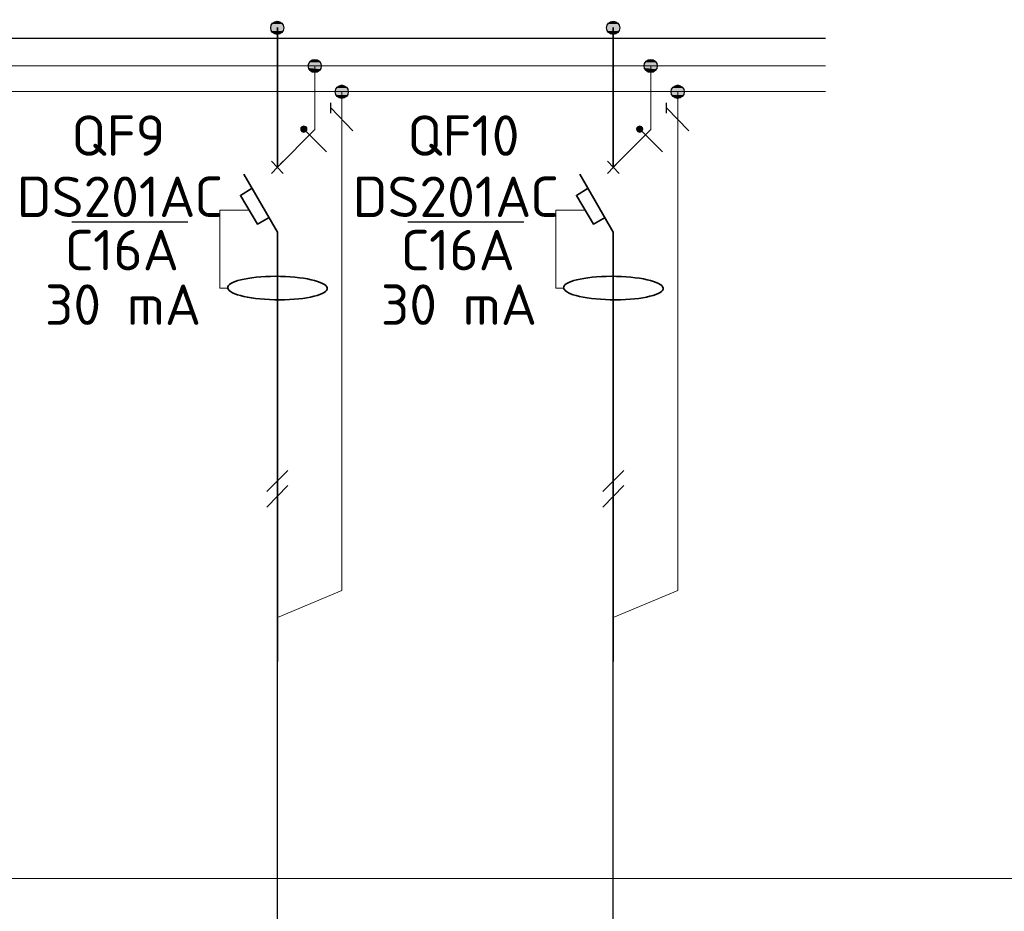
# Model space of a CAD drawing. Header units: millimetres. Extents: x 1114507 to 93926427, y 174473 to 817039.
# Tile 22 of 256: x 1299787 to 1306901, y 772269 to 778708. Entities that reach past the tile are written whole.
import ezdxf

# ---------------------------------------------------------------- set-up
doc = ezdxf.new("R2010")
doc.units = ezdxf.units.MM
doc.layers.add('PDF4_Geometry', color=7, linetype='Continuous')
doc.layers.add('PDF4_Text', color=7, linetype='Continuous')
doc.layers.add('PDF4_Solid Fills', color=7, linetype='Continuous', true_color=0xdd0000)
doc.styles.add('ISOCPEUR 1', font='isocpeur.TTF')
doc.styles.add('PDF ISOCPEUR', font='isocpeur.TTF')

msp = doc.modelspace()

# ---------------------------------------------------------------- linework, layer by layer
at = {"layer": 'PDF4_Geometry', "lineweight": 25}
msp.add_line((1291564.5, 778574.7, 0), (1305607.9, 778574.7, 0), dxfattribs=at)
at = {"layer": 'PDF4_Geometry', "lineweight": 18, "elevation": 0}
msp.add_lwpolyline([(1316831.4, 783538.5), (1316831.4, 772505.5), (1279290.5, 772505.5), (1279290.5, 783538.5)], close=True, dxfattribs=at)
at = {"layer": 'PDF4_Geometry', "lineweight": 35, "elevation": 0}
for points in [[(1301648.8, 777642.9), (1301648.8, 778650.9)], [(1304075.7, 777642.9), (1304075.7, 778650.9)], [(1301606.5, 777596.3), (1301691.2, 777685.3)], [(1301691.2, 777596.3), (1301606.5, 777685.3)], [(1304033.3, 777596.3), (1304118, 777685.3)], [(1304118, 777596.3), (1304033.3, 777685.3)], [(1301648.8, 777172.8), (1301407.4, 777592.1)], [(1304075.7, 777172.8), (1303834.3, 777592.1)], [(1301466.7, 777490.4), (1301382, 777439.6), (1301504.8, 777232.1), (1301589.5, 777278.7)], [(1303893.6, 777490.4), (1303808.9, 777439.6), (1303931.7, 777232.1), (1304016.4, 777278.7)], [(1301648.8, 774072.5), (1301648.8, 777172.8)], [(1304075.7, 774072.5), (1304075.7, 777172.8)]]:
    msp.add_lwpolyline(points, dxfattribs=at)
at = {"layer": 'PDF4_Geometry', "lineweight": 9, "elevation": 0}
for points in [[(1305607.9, 778375.6), (1291564.5, 778375.6), (1280243.5, 778375.6)], [(1301919.9, 778375.6), (1301919.9, 777914), (1301648.8, 777642.9)], [(1304346.7, 778375.6), (1304346.7, 777914), (1304075.7, 777642.9)], [(1305607.9, 778189.3), (1280243.5, 778189.3)], [(1302114.7, 778189.3), (1302114.7, 774585), (1301648.8, 774390.2)], [(1304541.6, 778189.3), (1304541.6, 774585), (1304075.7, 774390.2)]]:
    msp.add_lwpolyline(points, dxfattribs=at)
at = {"layer": 'PDF4_Geometry', "lineweight": 25, "elevation": 0}
for points in [[(1302034.2, 778032.6), (1302034.2, 778108.8)], [(1302195.2, 777905.5), (1302034.2, 778070.7)], [(1304461.1, 778032.6), (1304461.1, 778108.8)], [(1304622, 777905.5), (1304461.1, 778070.7)], [(1302004.6, 777753), (1301839.4, 777918.2)], [(1304431.4, 777753), (1304266.3, 777918.2)], [(1301002.9, 777244.8), (1300164.3, 777244.8)], [(1303429.8, 777244.8), (1302591.2, 777244.8)], [(1301572.6, 775300.8), (1301725.1, 775453.2)], [(1303999.4, 775300.8), (1304151.9, 775453.2)], [(1301572.6, 775186.4), (1301725.1, 775343.1)], [(1303999.4, 775186.4), (1304151.9, 775343.1)]]:
    msp.add_lwpolyline(points, dxfattribs=at)
for points in [[(1301839.4, 777939.4), (1301826.7, 777935.2), (1301818.2, 777926.7), (1301818.2, 777909.7), (1301826.7, 777901.3), (1301839.4, 777897), (1301852.1, 777901.3), (1301860.6, 777909.7), (1301860.6, 777926.7), (1301852.1, 777935.2)], [(1304266.3, 777939.4), (1304253.6, 777935.2), (1304245.1, 777926.7), (1304245.1, 777909.7), (1304253.6, 777901.3), (1304266.3, 777897), (1304279, 777901.3), (1304287.4, 777909.7), (1304287.4, 777926.7), (1304279, 777935.2)], [(1301725.1, 775343.1), (1301572.6, 775186.4)], [(1304151.9, 775343.1), (1303999.4, 775186.4)]]:
    msp.add_lwpolyline(points, close=True, dxfattribs=at)
at = {"layer": 'PDF4_Geometry', "lineweight": 20, "elevation": 0}
for points in [[(1301284.6, 776770.4), (1301233.8, 776770.4), (1301233.8, 777333.7), (1301445.5, 777333.7)], [(1303711.4, 776770.4), (1303660.6, 776770.4), (1303660.6, 777333.7), (1303872.4, 777333.7)]]:
    msp.add_lwpolyline(points, dxfattribs=at)
at = {"layer": 'PDF4_Geometry', "lineweight": 30, "elevation": 0}
for points in [[(1301648.8, 768333.7), (1301648.8, 774369)], [(1304075.7, 768333.7), (1304075.7, 774369)]]:
    msp.add_lwpolyline(points, dxfattribs=at)
at = {"layer": 'PDF4_Geometry', "lineweight": 30}
for centre in [(1301648, 778649.2, 0), (1304074.9, 778649.2, 0), (1301919.1, 778373.9, 0), (1304345.9, 778373.9, 0), (1302113.9, 778187.5, 0), (1304540.7, 778187.5, 0)]:
    msp.add_circle(centre, 47.4, dxfattribs=at)
at = {"layer": 'PDF4_Geometry', "lineweight": 35}
for centre in [(1301649.6, 776770, 0), (1304076.4, 776770, 0)]:
    msp.add_ellipse(centre, major_axis=(-359.6, 3.2), ratio=0.236038, start_param=3.184456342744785, end_param=9.467641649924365, dxfattribs=at)
at = {"layer": 'PDF4_Solid Fills', "transparency": 33554559}
for points in [[(1301614.9, 778680.6, 0), (1301691.2, 778676.3, 0), (1301606.5, 778676.3, 0)], [(1301619.2, 778689, 0), (1301687, 778680.6, 0), (1301614.9, 778680.6, 0)], [(1301614.9, 778680.6, 0), (1301687, 778680.6, 0), (1301691.2, 778676.3, 0)], [(1301627.7, 778693.3, 0), (1301678.5, 778689, 0), (1301619.2, 778689, 0)], [(1301619.2, 778689, 0), (1301678.5, 778689, 0), (1301687, 778680.6, 0)], [(1301636.1, 778697.5, 0), (1301670, 778693.3, 0), (1301627.7, 778693.3, 0)], [(1301627.7, 778693.3, 0), (1301670, 778693.3, 0), (1301678.5, 778689, 0)], [(1301636.1, 778697.5, 0), (1301661.5, 778697.5, 0), (1301670, 778693.3, 0)], [(1304041.8, 778680.6, 0), (1304118, 778676.3, 0), (1304033.3, 778676.3, 0)], [(1304046, 778689, 0), (1304113.8, 778680.6, 0), (1304041.8, 778680.6, 0)], [(1304041.8, 778680.6, 0), (1304113.8, 778680.6, 0), (1304118, 778676.3, 0)], [(1304054.5, 778693.3, 0), (1304105.3, 778689, 0), (1304046, 778689, 0)], [(1304046, 778689, 0), (1304105.3, 778689, 0), (1304113.8, 778680.6, 0)], [(1304063, 778697.5, 0), (1304096.9, 778693.3, 0), (1304054.5, 778693.3, 0)], [(1304054.5, 778693.3, 0), (1304096.9, 778693.3, 0), (1304105.3, 778689, 0)], [(1304063, 778697.5, 0), (1304088.4, 778697.5, 0), (1304096.9, 778693.3, 0)], [(1301606.5, 778676.3, 0), (1301695.4, 778667.9, 0), (1301602.2, 778667.9, 0)], [(1301602.2, 778667.9, 0), (1301695.4, 778659.4, 0), (1301602.2, 778659.4, 0)], [(1301602.2, 778667.9, 0), (1301695.4, 778667.9, 0), (1301695.4, 778659.4, 0)], [(1301602.2, 778659.4, 0), (1301695.4, 778650.9, 0), (1301602.2, 778650.9, 0)], [(1301602.2, 778659.4, 0), (1301695.4, 778659.4, 0), (1301695.4, 778650.9, 0)], [(1301602.2, 778650.9, 0), (1301695.4, 778638.2, 0), (1301602.2, 778638.2, 0)], [(1301602.2, 778650.9, 0), (1301695.4, 778650.9, 0), (1301695.4, 778638.2, 0)], [(1301602.2, 778638.2, 0), (1301695.4, 778629.7, 0), (1301602.2, 778629.7, 0)], [(1301602.2, 778638.2, 0), (1301695.4, 778638.2, 0), (1301695.4, 778629.7, 0)], [(1301602.2, 778629.7, 0), (1301691.2, 778625.5, 0), (1301606.5, 778625.5, 0)], [(1301602.2, 778629.7, 0), (1301695.4, 778629.7, 0), (1301691.2, 778625.5, 0)], [(1301606.5, 778676.3, 0), (1301691.2, 778676.3, 0), (1301695.4, 778667.9, 0)], [(1301606.5, 778625.5, 0), (1301687, 778617, 0), (1301614.9, 778617, 0)], [(1301606.5, 778625.5, 0), (1301691.2, 778625.5, 0), (1301687, 778617, 0)], [(1301614.9, 778617, 0), (1301678.5, 778608.6, 0), (1301619.2, 778608.6, 0)], [(1301614.9, 778617, 0), (1301687, 778617, 0), (1301678.5, 778608.6, 0)], [(1304033.3, 778676.3, 0), (1304122.3, 778667.9, 0), (1304029.1, 778667.9, 0)], [(1304029.1, 778667.9, 0), (1304122.3, 778659.4, 0), (1304029.1, 778659.4, 0)], [(1304029.1, 778667.9, 0), (1304122.3, 778667.9, 0), (1304122.3, 778659.4, 0)], [(1304029.1, 778659.4, 0), (1304122.3, 778650.9, 0), (1304029.1, 778650.9, 0)], [(1304029.1, 778659.4, 0), (1304122.3, 778659.4, 0), (1304122.3, 778650.9, 0)], [(1304029.1, 778650.9, 0), (1304122.3, 778638.2, 0), (1304029.1, 778638.2, 0)], [(1304029.1, 778650.9, 0), (1304122.3, 778650.9, 0), (1304122.3, 778638.2, 0)], [(1304029.1, 778638.2, 0), (1304122.3, 778629.7, 0), (1304029.1, 778629.7, 0)], [(1304029.1, 778638.2, 0), (1304122.3, 778638.2, 0), (1304122.3, 778629.7, 0)], [(1304029.1, 778629.7, 0), (1304118, 778625.5, 0), (1304033.3, 778625.5, 0)], [(1304029.1, 778629.7, 0), (1304122.3, 778629.7, 0), (1304118, 778625.5, 0)], [(1304033.3, 778676.3, 0), (1304118, 778676.3, 0), (1304122.3, 778667.9, 0)], [(1304033.3, 778625.5, 0), (1304113.8, 778617, 0), (1304041.8, 778617, 0)], [(1304033.3, 778625.5, 0), (1304118, 778625.5, 0), (1304113.8, 778617, 0)], [(1304041.8, 778617, 0), (1304105.3, 778608.6, 0), (1304046, 778608.6, 0)], [(1304041.8, 778617, 0), (1304113.8, 778617, 0), (1304105.3, 778608.6, 0)], [(1301619.2, 778608.6, 0), (1301670, 778604.3, 0), (1301627.7, 778604.3, 0)], [(1301619.2, 778608.6, 0), (1301678.5, 778608.6, 0), (1301670, 778604.3, 0)], [(1301636.1, 778604.3, 0), (1301653.1, 778600.1, 0), (1301644.6, 778600.1, 0)], [(1301636.1, 778604.3, 0), (1301661.5, 778604.3, 0), (1301653.1, 778600.1, 0)], [(1304046, 778608.6, 0), (1304096.9, 778604.3, 0), (1304054.5, 778604.3, 0)], [(1304046, 778608.6, 0), (1304105.3, 778608.6, 0), (1304096.9, 778604.3, 0)], [(1304063, 778604.3, 0), (1304079.9, 778600.1, 0), (1304071.4, 778600.1, 0)], [(1304063, 778604.3, 0), (1304088.4, 778604.3, 0), (1304079.9, 778600.1, 0)], [(1301886, 778409.5, 0), (1301962.2, 778401, 0), (1301877.5, 778401, 0)], [(1301877.5, 778401, 0), (1301966.5, 778392.6, 0), (1301877.5, 778392.6, 0)], [(1301877.5, 778401, 0), (1301962.2, 778401, 0), (1301966.5, 778392.6, 0)], [(1301890.2, 778413.7, 0), (1301958, 778409.5, 0), (1301886, 778409.5, 0)], [(1301886, 778409.5, 0), (1301958, 778409.5, 0), (1301962.2, 778401, 0)], [(1301898.7, 778418, 0), (1301949.5, 778413.7, 0), (1301890.2, 778413.7, 0)], [(1301890.2, 778413.7, 0), (1301949.5, 778413.7, 0), (1301958, 778409.5, 0)], [(1301907.2, 778422.2, 0), (1301941.1, 778418, 0), (1301898.7, 778418, 0)], [(1301898.7, 778418, 0), (1301941.1, 778418, 0), (1301949.5, 778413.7, 0)], [(1301907.2, 778422.2, 0), (1301932.6, 778422.2, 0), (1301941.1, 778418, 0)], [(1304312.9, 778409.5, 0), (1304389.1, 778401, 0), (1304304.4, 778401, 0)], [(1304304.4, 778401, 0), (1304393.3, 778392.6, 0), (1304304.4, 778392.6, 0)], [(1304304.4, 778401, 0), (1304389.1, 778401, 0), (1304393.3, 778392.6, 0)], [(1304317.1, 778413.7, 0), (1304384.9, 778409.5, 0), (1304312.9, 778409.5, 0)], [(1304312.9, 778409.5, 0), (1304384.9, 778409.5, 0), (1304389.1, 778401, 0)], [(1304325.6, 778418, 0), (1304376.4, 778413.7, 0), (1304317.1, 778413.7, 0)], [(1304317.1, 778413.7, 0), (1304376.4, 778413.7, 0), (1304384.9, 778409.5, 0)], [(1304334, 778422.2, 0), (1304367.9, 778418, 0), (1304325.6, 778418, 0)], [(1304325.6, 778418, 0), (1304367.9, 778418, 0), (1304376.4, 778413.7, 0)], [(1304334, 778422.2, 0), (1304359.4, 778422.2, 0), (1304367.9, 778418, 0)], [(1301877.5, 778392.6, 0), (1301966.5, 778384.1, 0), (1301873.3, 778384.1, 0)], [(1301873.3, 778384.1, 0), (1301970.7, 778375.6, 0), (1301873.3, 778375.6, 0)], [(1301873.3, 778384.1, 0), (1301966.5, 778384.1, 0), (1301970.7, 778375.6, 0)], [(1301873.3, 778375.6, 0), (1301966.5, 778367.2, 0), (1301873.3, 778367.2, 0)], [(1301873.3, 778375.6, 0), (1301970.7, 778375.6, 0), (1301966.5, 778367.2, 0)], [(1301873.3, 778367.2, 0), (1301966.5, 778358.7, 0), (1301877.5, 778358.7, 0)], [(1301873.3, 778367.2, 0), (1301966.5, 778367.2, 0), (1301966.5, 778358.7, 0)], [(1301877.5, 778392.6, 0), (1301966.5, 778392.6, 0), (1301966.5, 778384.1, 0)], [(1301877.5, 778358.7, 0), (1301962.2, 778350.2, 0), (1301877.5, 778350.2, 0)], [(1301877.5, 778358.7, 0), (1301966.5, 778358.7, 0), (1301962.2, 778350.2, 0)], [(1301877.5, 778350.2, 0), (1301958, 778341.7, 0), (1301886, 778341.7, 0)], [(1301877.5, 778350.2, 0), (1301962.2, 778350.2, 0), (1301958, 778341.7, 0)], [(1301886, 778341.7, 0), (1301949.5, 778337.5, 0), (1301890.2, 778337.5, 0)], [(1301886, 778341.7, 0), (1301958, 778341.7, 0), (1301949.5, 778337.5, 0)], [(1301890.2, 778337.5, 0), (1301941.1, 778333.3, 0), (1301898.7, 778333.3, 0)], [(1301890.2, 778337.5, 0), (1301949.5, 778337.5, 0), (1301941.1, 778333.3, 0)], [(1301898.7, 778333.3, 0), (1301932.6, 778329, 0), (1301907.2, 778329, 0)], [(1301898.7, 778333.3, 0), (1301941.1, 778333.3, 0), (1301932.6, 778329, 0)], [(1304304.4, 778392.6, 0), (1304393.3, 778384.1, 0), (1304300.1, 778384.1, 0)], [(1304300.1, 778384.1, 0), (1304397.6, 778375.6, 0), (1304300.1, 778375.6, 0)], [(1304300.1, 778384.1, 0), (1304393.3, 778384.1, 0), (1304397.6, 778375.6, 0)], [(1304300.1, 778375.6, 0), (1304393.3, 778367.2, 0), (1304300.1, 778367.2, 0)], [(1304300.1, 778375.6, 0), (1304397.6, 778375.6, 0), (1304393.3, 778367.2, 0)], [(1304300.1, 778367.2, 0), (1304393.3, 778358.7, 0), (1304304.4, 778358.7, 0)], [(1304300.1, 778367.2, 0), (1304393.3, 778367.2, 0), (1304393.3, 778358.7, 0)], [(1304304.4, 778392.6, 0), (1304393.3, 778392.6, 0), (1304393.3, 778384.1, 0)], [(1304304.4, 778358.7, 0), (1304389.1, 778350.2, 0), (1304304.4, 778350.2, 0)], [(1304304.4, 778358.7, 0), (1304393.3, 778358.7, 0), (1304389.1, 778350.2, 0)], [(1304304.4, 778350.2, 0), (1304384.9, 778341.7, 0), (1304312.9, 778341.7, 0)], [(1304304.4, 778350.2, 0), (1304389.1, 778350.2, 0), (1304384.9, 778341.7, 0)], [(1304312.9, 778341.7, 0), (1304376.4, 778337.5, 0), (1304317.1, 778337.5, 0)], [(1304312.9, 778341.7, 0), (1304384.9, 778341.7, 0), (1304376.4, 778337.5, 0)], [(1304317.1, 778337.5, 0), (1304367.9, 778333.3, 0), (1304325.6, 778333.3, 0)], [(1304317.1, 778337.5, 0), (1304376.4, 778337.5, 0), (1304367.9, 778333.3, 0)], [(1304325.6, 778333.3, 0), (1304359.4, 778329, 0), (1304334, 778329, 0)], [(1304325.6, 778333.3, 0), (1304367.9, 778333.3, 0), (1304359.4, 778329, 0)], [(1302072.4, 778214.7, 0), (1302161.3, 778206.2, 0), (1302068.1, 778206.2, 0)], [(1302068.1, 778206.2, 0), (1302161.3, 778197.7, 0), (1302068.1, 778197.7, 0)], [(1302068.1, 778206.2, 0), (1302161.3, 778206.2, 0), (1302161.3, 778197.7, 0)], [(1302068.1, 778197.7, 0), (1302161.3, 778189.3, 0), (1302068.1, 778189.3, 0)], [(1302068.1, 778197.7, 0), (1302161.3, 778197.7, 0), (1302161.3, 778189.3, 0)], [(1302068.1, 778189.3, 0), (1302161.3, 778180.8, 0), (1302068.1, 778180.8, 0)], [(1302068.1, 778189.3, 0), (1302161.3, 778189.3, 0), (1302161.3, 778180.8, 0)], [(1302080.8, 778223.2, 0), (1302157.1, 778214.7, 0), (1302072.4, 778214.7, 0)], [(1302072.4, 778214.7, 0), (1302157.1, 778214.7, 0), (1302161.3, 778206.2, 0)], [(1302085.1, 778227.4, 0), (1302152.8, 778223.2, 0), (1302080.8, 778223.2, 0)], [(1302080.8, 778223.2, 0), (1302152.8, 778223.2, 0), (1302157.1, 778214.7, 0)], [(1302093.5, 778231.6, 0), (1302144.4, 778227.4, 0), (1302085.1, 778227.4, 0)], [(1302085.1, 778227.4, 0), (1302144.4, 778227.4, 0), (1302152.8, 778223.2, 0)], [(1302102, 778235.9, 0), (1302135.9, 778231.6, 0), (1302093.5, 778231.6, 0)], [(1302093.5, 778231.6, 0), (1302135.9, 778231.6, 0), (1302144.4, 778227.4, 0)], [(1302110.5, 778240.1, 0), (1302127.4, 778235.9, 0), (1302102, 778235.9, 0)], [(1302102, 778235.9, 0), (1302127.4, 778235.9, 0), (1302135.9, 778231.6, 0)], [(1302110.5, 778240.1, 0), (1302119, 778240.1, 0), (1302127.4, 778235.9, 0)], [(1304499.2, 778214.7, 0), (1304588.2, 778206.2, 0), (1304495, 778206.2, 0)], [(1304495, 778206.2, 0), (1304588.2, 778197.7, 0), (1304495, 778197.7, 0)], [(1304495, 778206.2, 0), (1304588.2, 778206.2, 0), (1304588.2, 778197.7, 0)], [(1304495, 778197.7, 0), (1304588.2, 778189.3, 0), (1304495, 778189.3, 0)], [(1304495, 778197.7, 0), (1304588.2, 778197.7, 0), (1304588.2, 778189.3, 0)], [(1304495, 778189.3, 0), (1304588.2, 778180.8, 0), (1304495, 778180.8, 0)], [(1304495, 778189.3, 0), (1304588.2, 778189.3, 0), (1304588.2, 778180.8, 0)], [(1304507.7, 778223.2, 0), (1304583.9, 778214.7, 0), (1304499.2, 778214.7, 0)], [(1304499.2, 778214.7, 0), (1304583.9, 778214.7, 0), (1304588.2, 778206.2, 0)], [(1304511.9, 778227.4, 0), (1304579.7, 778223.2, 0), (1304507.7, 778223.2, 0)], [(1304507.7, 778223.2, 0), (1304579.7, 778223.2, 0), (1304583.9, 778214.7, 0)], [(1304520.4, 778231.6, 0), (1304571.2, 778227.4, 0), (1304511.9, 778227.4, 0)], [(1304511.9, 778227.4, 0), (1304571.2, 778227.4, 0), (1304579.7, 778223.2, 0)], [(1304528.9, 778235.9, 0), (1304562.7, 778231.6, 0), (1304520.4, 778231.6, 0)], [(1304520.4, 778231.6, 0), (1304562.7, 778231.6, 0), (1304571.2, 778227.4, 0)], [(1304537.3, 778240.1, 0), (1304554.3, 778235.9, 0), (1304528.9, 778235.9, 0)], [(1304528.9, 778235.9, 0), (1304554.3, 778235.9, 0), (1304562.7, 778231.6, 0)], [(1304537.3, 778240.1, 0), (1304545.8, 778240.1, 0), (1304554.3, 778235.9, 0)], [(1302068.1, 778180.8, 0), (1302161.3, 778172.3, 0), (1302068.1, 778172.3, 0)], [(1302068.1, 778180.8, 0), (1302161.3, 778180.8, 0), (1302161.3, 778172.3, 0)], [(1302068.1, 778172.3, 0), (1302157.1, 778163.9, 0), (1302072.4, 778163.9, 0)], [(1302068.1, 778172.3, 0), (1302161.3, 778172.3, 0), (1302157.1, 778163.9, 0)], [(1302072.4, 778163.9, 0), (1302152.8, 778155.4, 0), (1302080.8, 778155.4, 0)], [(1302072.4, 778163.9, 0), (1302157.1, 778163.9, 0), (1302152.8, 778155.4, 0)], [(1302080.8, 778155.4, 0), (1302144.4, 778151.2, 0), (1302085.1, 778151.2, 0)], [(1302080.8, 778155.4, 0), (1302152.8, 778155.4, 0), (1302144.4, 778151.2, 0)], [(1302085.1, 778151.2, 0), (1302135.9, 778146.9, 0), (1302093.5, 778146.9, 0)], [(1302085.1, 778151.2, 0), (1302144.4, 778151.2, 0), (1302135.9, 778146.9, 0)], [(1302093.5, 778146.9, 0), (1302127.4, 778142.7, 0), (1302102, 778142.7, 0)], [(1302093.5, 778146.9, 0), (1302135.9, 778146.9, 0), (1302127.4, 778142.7, 0)], [(1304495, 778180.8, 0), (1304588.2, 778172.3, 0), (1304495, 778172.3, 0)], [(1304495, 778180.8, 0), (1304588.2, 778180.8, 0), (1304588.2, 778172.3, 0)], [(1304495, 778172.3, 0), (1304583.9, 778163.9, 0), (1304499.2, 778163.9, 0)], [(1304495, 778172.3, 0), (1304588.2, 778172.3, 0), (1304583.9, 778163.9, 0)], [(1304499.2, 778163.9, 0), (1304579.7, 778155.4, 0), (1304507.7, 778155.4, 0)], [(1304499.2, 778163.9, 0), (1304583.9, 778163.9, 0), (1304579.7, 778155.4, 0)], [(1304507.7, 778155.4, 0), (1304571.2, 778151.2, 0), (1304511.9, 778151.2, 0)], [(1304507.7, 778155.4, 0), (1304579.7, 778155.4, 0), (1304571.2, 778151.2, 0)], [(1304511.9, 778151.2, 0), (1304562.7, 778146.9, 0), (1304520.4, 778146.9, 0)], [(1304511.9, 778151.2, 0), (1304571.2, 778151.2, 0), (1304562.7, 778146.9, 0)], [(1304520.4, 778146.9, 0), (1304554.3, 778142.7, 0), (1304528.9, 778142.7, 0)], [(1304520.4, 778146.9, 0), (1304562.7, 778146.9, 0), (1304554.3, 778142.7, 0)], [(1301818.2, 777926.7, 0), (1301864.8, 777922.4, 0), (1301814, 777922.4, 0)], [(1301814, 777922.4, 0), (1301864.8, 777918.2, 0), (1301814, 777918.2, 0)], [(1301814, 777922.4, 0), (1301864.8, 777922.4, 0), (1301864.8, 777918.2, 0)], [(1301814, 777918.2, 0), (1301864.8, 777914, 0), (1301814, 777914, 0)], [(1301814, 777918.2, 0), (1301864.8, 777918.2, 0), (1301864.8, 777914, 0)], [(1301814, 777914, 0), (1301860.6, 777909.7, 0), (1301818.2, 777909.7, 0)], [(1301814, 777914, 0), (1301864.8, 777914, 0), (1301860.6, 777909.7, 0)], [(1301822.5, 777935.2, 0), (1301860.6, 777930.9, 0), (1301818.2, 777930.9, 0)], [(1301818.2, 777930.9, 0), (1301860.6, 777926.7, 0), (1301818.2, 777926.7, 0)], [(1301818.2, 777930.9, 0), (1301860.6, 777930.9, 0), (1301860.6, 777926.7, 0)], [(1301818.2, 777926.7, 0), (1301860.6, 777926.7, 0), (1301864.8, 777922.4, 0)], [(1301818.2, 777909.7, 0), (1301860.6, 777905.5, 0), (1301818.2, 777905.5, 0)], [(1301818.2, 777909.7, 0), (1301860.6, 777909.7, 0), (1301860.6, 777905.5, 0)], [(1301818.2, 777905.5, 0), (1301856.4, 777901.3, 0), (1301822.5, 777901.3, 0)], [(1301818.2, 777905.5, 0), (1301860.6, 777905.5, 0), (1301856.4, 777901.3, 0)], [(1301826.7, 777939.4, 0), (1301856.4, 777935.2, 0), (1301822.5, 777935.2, 0)], [(1301822.5, 777935.2, 0), (1301856.4, 777935.2, 0), (1301860.6, 777930.9, 0)], [(1301822.5, 777901.3, 0), (1301856.4, 777897, 0), (1301826.7, 777897, 0)], [(1301822.5, 777901.3, 0), (1301856.4, 777901.3, 0), (1301856.4, 777897, 0)], [(1301826.7, 777939.4, 0), (1301856.4, 777939.4, 0), (1301856.4, 777935.2, 0)], [(1301839.4, 777943.6, 0), (1301847.9, 777939.4, 0), (1301835.2, 777939.4, 0)], [(1301839.4, 777943.6, 0), (1301843.7, 777943.6, 0), (1301847.9, 777939.4, 0)], [(1304245.1, 777926.7, 0), (1304291.7, 777922.4, 0), (1304240.9, 777922.4, 0)], [(1304240.9, 777922.4, 0), (1304291.7, 777918.2, 0), (1304240.9, 777918.2, 0)], [(1304240.9, 777922.4, 0), (1304291.7, 777922.4, 0), (1304291.7, 777918.2, 0)], [(1304240.9, 777918.2, 0), (1304291.7, 777914, 0), (1304240.9, 777914, 0)], [(1304240.9, 777918.2, 0), (1304291.7, 777918.2, 0), (1304291.7, 777914, 0)], [(1304240.9, 777914, 0), (1304287.4, 777909.7, 0), (1304245.1, 777909.7, 0)], [(1304240.9, 777914, 0), (1304291.7, 777914, 0), (1304287.4, 777909.7, 0)], [(1304249.3, 777935.2, 0), (1304287.4, 777930.9, 0), (1304245.1, 777930.9, 0)], [(1304245.1, 777930.9, 0), (1304287.4, 777926.7, 0), (1304245.1, 777926.7, 0)], [(1304245.1, 777930.9, 0), (1304287.4, 777930.9, 0), (1304287.4, 777926.7, 0)], [(1304245.1, 777926.7, 0), (1304287.4, 777926.7, 0), (1304291.7, 777922.4, 0)], [(1304245.1, 777909.7, 0), (1304287.4, 777905.5, 0), (1304245.1, 777905.5, 0)], [(1304245.1, 777909.7, 0), (1304287.4, 777909.7, 0), (1304287.4, 777905.5, 0)], [(1304245.1, 777905.5, 0), (1304283.2, 777901.3, 0), (1304249.3, 777901.3, 0)], [(1304245.1, 777905.5, 0), (1304287.4, 777905.5, 0), (1304283.2, 777901.3, 0)], [(1304253.6, 777939.4, 0), (1304283.2, 777935.2, 0), (1304249.3, 777935.2, 0)], [(1304249.3, 777935.2, 0), (1304283.2, 777935.2, 0), (1304287.4, 777930.9, 0)], [(1304249.3, 777901.3, 0), (1304283.2, 777897, 0), (1304253.6, 777897, 0)], [(1304249.3, 777901.3, 0), (1304283.2, 777901.3, 0), (1304283.2, 777897, 0)], [(1304253.6, 777939.4, 0), (1304283.2, 777939.4, 0), (1304283.2, 777935.2, 0)], [(1304266.3, 777943.6, 0), (1304274.7, 777939.4, 0), (1304262, 777939.4, 0)], [(1304266.3, 777943.6, 0), (1304270.5, 777943.6, 0), (1304274.7, 777939.4, 0)], [(1301831, 777897, 0), (1301847.9, 777892.8, 0), (1301835.2, 777892.8, 0)], [(1301831, 777897, 0), (1301852.1, 777897, 0), (1301847.9, 777892.8, 0)], [(1304257.8, 777897, 0), (1304274.7, 777892.8, 0), (1304262, 777892.8, 0)], [(1304257.8, 777897, 0), (1304279, 777897, 0), (1304274.7, 777892.8, 0)]]:
    msp.add_solid(points, dxfattribs=at)

# ---------------------------------------------------------------- texts
at = {"linetype": 'ByBlock', "lineweight": 30, "ltscale": 10, "insert": (1197603, 784433.1, 0), "char_height": 250, "width": 18040, "attachment_point": 1, "style": 'ISOCPEUR 1'}
msp.add_mtext('     Рабочая документация по объекту: {\\C7;школы ^J}     Настоящий проект выполнен на основании чертежей марки АС, ВК и ОВ в соответствии с требованиями КМК и ПУЭ.\\P     Внешнее электроснабжение решается в отдельном проекте "Внутриплощадочных сетей"\\P     Проект энергоснабжения школы.\\P     Установленная мощность 33,6 кВт; Расчетная мощность 30,2 кВт  \\P     По надежности энергоснабжения школа относится к потребителям II категории.\\P\\pi1291.6675,t0,19518.5175;{\\LСиловое электрооборудование:\\P\\pi0,tz;}     В качестве вводно-распределительного и силового щита принят щит {\\C0;ПР11-3060-21УЗ (изготовить индв. по заказу) }. В качестве осветительного и силового щита принять щит ЩРВ-6 {\\C0;(изготовить индв. по заказу)} и щит комплектный ОЩВ.\\P\\pt0,19518.5175;     Электропотребителями здания  являются: освещение, штепсельные розетки, электропотребители технологического оборудования. Главный распределительный щит, силовые щиты и щиты освещения приняты сборными с модульными автоматическими выключателями с установкой на DIN-рейку по индивидуальному заказу. В распределительных щитах предусматривается устройство заземляющей шины. Фазораспределение злектронагрузок должно быть равномерным. Автоматические выключатели на розеточных группах имеют устройства  защитного отключения. \\P\\ptz;     Силовыми электроприемниками являются потребители сантехнического и технологического оборудования помещений. Магистральные и распределительные сети выполняются медным кабелем ВВГнг  в винипластовых  трубах в стенах срыто под штукатуркой. Ответвительные коробки установить скрыто на стене.\\P     1.  Розетки разместить на высоте 1800 мм от чистого пола в  помещениях   для  пребывания  детей  (А также см. уточнение по плану)  согласно пункта 12.34 КМК КМК КМК 2.04.17-19. ^J     2.  Выключатели во всех помещениях разместить на высоте 1800 мм.  Отступ от проёмов дверей - 200 мм, а также см. уточнение по плану.^J  Допускается установка выключателей под потолком с управлением при помощи шнура. ПУЭ п. 6.6.31.^J  Установка штепсельных розеток в ванных комнатах, душевых, мыльных помещениях бань, помещениях, содержащих нагреватели для саун (далее по тексту «саунах»), а также в стиральных помещениях прачечных не допускается ПУЭ п. 7.1.48.^JМинимальное расстояние от выключателей, штепсельных розеток и элементов электроустановок до газопроводов должно быть не менее 0,5 м ПУЭ п. 7.1.50.\\P{\\O      \\L\\oЭлектроосвещение}\\P     В соответствии КМК КМК 2.01.05-19. в проекте предусматривается общее рабочее, эвакуационное освещение на напряжение 220В.  Рабочее освещение предусматривается во всех помещениях комплекса, эвакуационное - в коридорах, в фойе, лестничных клетках, вестибюле. На выходах по пути эвакуации устанавливаются световые указатели "Выход" с аккумуляторными  батареями. Светильники аварийного освещения обозначаются значком "А" и выбираются из числа светильников рабочего освещения и питаются от щита ЩАО. Управление освещением выполняется включателями, устанавливаемыми по месту. Выбор светильников произведен в соответствии с назначением помещений, их конструктивными особенностями и характеристикой окружающей среды. В качестве источников света приняты светильники потолочные светодиодные LED панели и {\\C0;светодиодные линейные светильники} . Групповые сети освещения выполняются медным кабелем ВВГнг в винипластовой трубе.\\P\\pi1896.36,t0,28627.16;{\\LЗаземление}\\P\\pi0,tz;     Для защиты от поражения  электрическим током применяется система заземления TN-S  (используется 3я и 5я  жила  кабеля) и выполняется уравнивание потенциалов. Все металлические нетоковедущие части электрооборудования подлежат заземлению. В качестве заземляющих проводников используются нулевые провода сети и специальные заземляющие проводники, прокладываемые совместно с рабочими проводниками от электрощитов до электропотребителей. Сопротивление растеканию тока заземляющих устройств не должно превышать 4 Ом в любое время года. Внутренний контур заземления необходимо присоединить к наружному контуру заземления. Защита от заноса высокого потенциала и уравнивание потенциалов выполняется путем присоединения металлической арматуры фундаментов к горизонтальному  заземлителю. Все соединения выполнить сваркой.', dxfattribs=at)
at = {"layer": 'PDF4_Text', "char_height": 292.09, "attachment_point": 7, "style": 'PDF ISOCPEUR'}
for s, insert in [('QF9', (1300160, 777725.3, 0)), ('QF10', (1302586.9, 777725.3, 0)), ('DS201АС', (1299766.2, 777282.9, 0)), ('DS201АС', (1302193, 777282.9, 0)), ('С16А', (1300122, 776897.5, 0)), ('С16А', (1302548.9, 776897.5, 0)), ('30 mA', (1299969.6, 776503.6, 0)), ('30 mA', (1302396.4, 776503.6, 0))]:
    msp.add_mtext(s, dxfattribs=dict(at, insert=insert))

doc.saveas('drawing.dxf')
